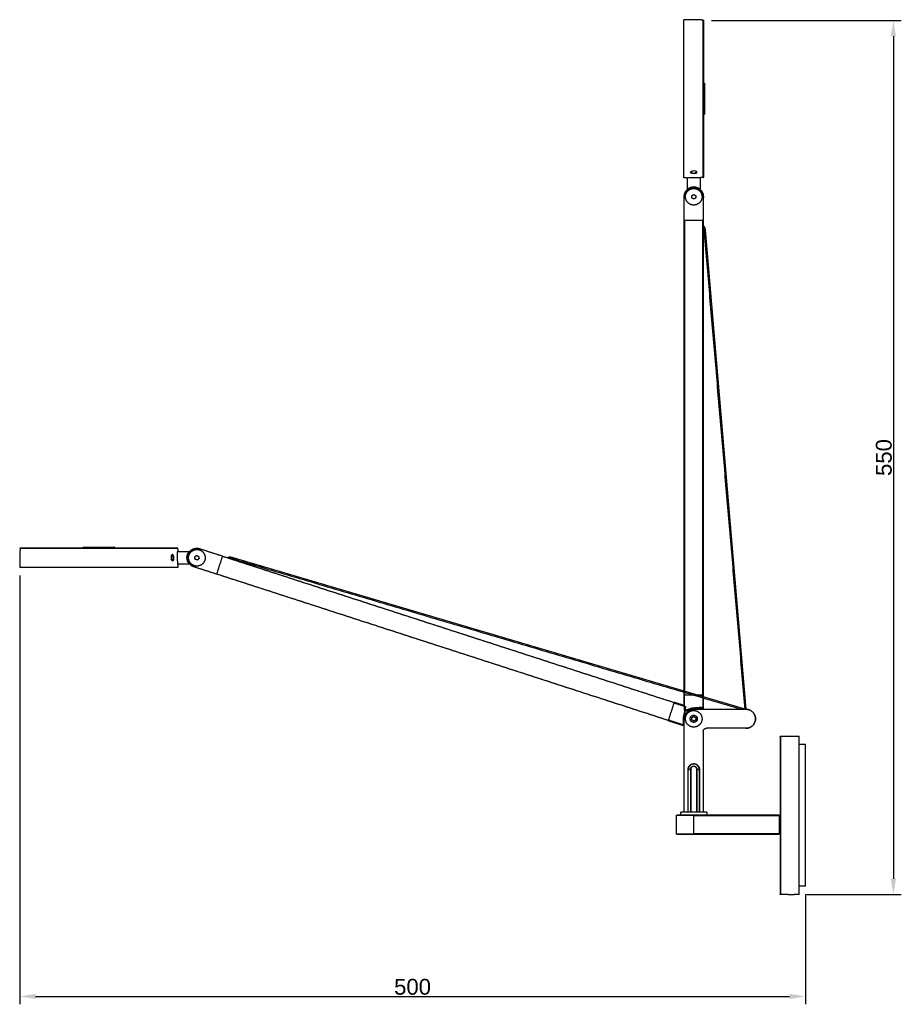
# Model space of a CAD drawing. Header units: millimetres. Extents: x 2691 to 4168, y -18 to 925.
# Tile 1 of 3: x 2691 to 3248, y 303 to 925. Entities that reach past the tile are written whole.
import ezdxf

# ---------------------------------------------------------------- set-up
doc = ezdxf.new("R2010")
doc.units = ezdxf.units.MM
doc.header["$MEASUREMENT"] = 0
for name, color, linetype in [('Linee visibili 2D', 7, 'Continuous'), ('Linee visibili 2D - Tangent', 7, 'Continuous'), ('Predefinito', 7, 'Continuous')]:
    doc.layers.add(name, color=color, linetype=linetype)
doc.styles.add('Predefinito', font='arial.ttf')
doc.dimstyles.new('Stile di quota 01', dxfattribs={"dimscale": 10, "dimtxt": 1, "dimasz": 1, "dimexe": 0.5, "dimexo": 0.5, "dimgap": 0.09, "dimtad": 1, "dimtoh": 1, "dimzin": 1, "dimdsep": 46, "dimtxsty": 'Predefinito', "dimcen": 0.5, "dimazin": 0, "dimtfac": 1, "dimtdec": 4, "dimtix": 1, "dimtmove": 0, "dimatfit": 3, "dimfxl": 0, "dimtolj": 1, "dimtzin": 1, "dimarcsym": 0})

# ---------------------------------------------------------------- blocks, each defined once
blk = doc.blocks.new('*D2')
at = {"layer": 'Defpoints', "color": 0}
for p in [(2690.98, 578.61), (3187.33, 377.2), (3187.33, 307.58)]:
    blk.add_point(p, dxfattribs=at)
at = {"layer": 'Predefinito', "color": 0, "lineweight": -2}
for p, q in [((2690.98, 573.61), (2690.98, 302.58)), ((3187.33, 372.2), (3187.33, 302.58)), ((2700.98, 307.58), (3177.33, 307.58))]:
    blk.add_line(p, q, dxfattribs=at)
at = {"layer": 'Predefinito', "color": 0}
for points in [[(2700.98, 309.25), (2700.98, 305.92), (2690.98, 307.58)], [(3177.33, 305.92), (3177.33, 309.25), (3187.33, 307.58)]]:
    blk.add_solid(points, dxfattribs=at)
at = {"layer": 'Predefinito', "color": 0, "insert": (2939.16, 313.59), "char_height": 10, "attachment_point": 5, "style": 'Predefinito'}
blk.add_mtext('\\A1;500', dxfattribs=at)
blk = doc.blocks.new('*D3')
at = {"layer": 'Defpoints', "color": 0}
for p in [(3123.08, 924.51), (3183.33, 371.97), (3242.94, 371.97)]:
    blk.add_point(p, dxfattribs=at)
at = {"layer": 'Predefinito', "color": 0, "lineweight": -2}
for p, q in [((3128.08, 924.51), (3247.94, 924.51)), ((3242.94, 914.51), (3242.94, 381.97)), ((3188.33, 371.97), (3247.94, 371.97))]:
    blk.add_line(p, q, dxfattribs=at)
at = {"layer": 'Predefinito', "color": 0}
for points in [[(3244.61, 914.51), (3241.28, 914.51), (3242.94, 924.51)], [(3241.28, 381.97), (3244.61, 381.97), (3242.94, 371.97)]]:
    blk.add_solid(points, dxfattribs=at)
at = {"layer": 'Predefinito', "color": 0, "insert": (3236.94, 648.24), "char_height": 10, "attachment_point": 5, "rotation": 90, "style": 'Predefinito'}
blk.add_mtext('\\A1;550', dxfattribs=at)

msp = doc.modelspace()

# ---------------------------------------------------------------- linework, layer by layer
at = {"layer": 'Linee visibili 2D'}
for points in [[(3110.581, 825.019), (3110.581, 874.994), (3110.581, 924.97)], [(3122.787, 924.806), (3116.684, 924.913), (3110.582, 925.019)], [(3122.783, 825.282), (3122.785, 875.044), (3122.787, 924.806)], [(3123.081, 924.457), (3123.081, 874.995), (3123.081, 825.532)], [(3123.081, 884.868), (3123.231, 884.868), (3123.381, 884.868)], [(3123.581, 884.629), (3123.581, 875), (3123.581, 865.371)], [(3123.381, 865.171), (3123.231, 865.171), (3123.081, 865.171)], [(3112.588, 825.054), (3111.585, 825.037), (3110.581, 825.019)], [(3112.831, 817.831), (3112.831, 821.455), (3112.831, 825.079)], [(3120.831, 825.217), (3120.831, 821.524), (3120.831, 817.832)], [(3122.784, 825.232), (3121.931, 825.217), (3121.078, 825.202)], [(3110.799, 798.079), (3110.799, 805.579), (3110.799, 813.079)], [(3115.581, 813.801), (3116.206, 814.162), (3116.831, 814.523)], [(3115.581, 812.358), (3115.581, 813.079), (3115.581, 813.801)], [(3116.831, 811.636), (3116.206, 811.997), (3115.581, 812.358)], [(3116.831, 814.523), (3117.456, 814.162), (3118.081, 813.801)], [(3118.081, 812.358), (3117.456, 811.997), (3116.831, 811.636)], [(3118.081, 813.801), (3118.081, 813.079), (3118.081, 812.358)], [(3122.864, 813.079), (3122.864, 805.579), (3122.864, 798.079)], [(3110.831, 798.079), (3110.839, 798.079), (3110.847, 798.079)], [(3110.831, 498.079), (3110.831, 648.079), (3110.831, 798.079)], [(3111.031, 798.079), (3110.939, 798.079), (3110.847, 798.079)], [(3122.631, 798.079), (3116.831, 798.079), (3111.031, 798.079)], [(3122.816, 798.079), (3122.723, 798.079), (3122.631, 798.079)], [(3122.816, 798.079), (3122.823, 798.079), (3122.831, 798.079)], [(3122.831, 798.079), (3122.831, 648.079), (3122.831, 498.079)], [(2731.131, 591.112), (2731.132, 591.263), (2731.132, 591.413)], [(2731.371, 591.612), (2741, 591.612), (2750.629, 591.612)], [(2750.829, 591.413), (2750.829, 591.262), (2750.829, 591.112)], [(2691.193, 590.818), (2691.087, 584.715), (2690.98, 578.613)], [(2790.718, 590.815), (2740.955, 590.816), (2691.193, 590.818)], [(2691.542, 591.112), (2741.005, 591.112), (2790.467, 591.112)], [(2790.767, 590.815), (2790.782, 589.962), (2790.797, 589.109)], [(2790.782, 588.862), (2794.475, 588.862), (2798.168, 588.862)], [(2801.547, 585.308), (2802.083, 585.791), (2802.619, 586.274)], [(2801.848, 583.896), (2801.698, 584.602), (2801.547, 585.308)], [(2802.619, 586.274), (2803.306, 586.051), (2803.992, 585.829)], [(2803.992, 585.829), (2804.143, 585.123), (2804.293, 584.417)], [(2804.781, 590.601), (2811.915, 588.288), (2819.049, 585.974)], [(2818.967, 585.719), (2817.189, 580.236), (2815.411, 574.753)], [(2819.039, 585.943), (2819.009, 585.848), (2818.978, 585.753)], [(2819.039, 585.942), (2819.044, 585.958), (2819.049, 585.974)], [(2819.039, 585.943), (2961.726, 539.678), (3104.413, 493.413)], [(2798.168, 580.862), (2794.544, 580.862), (2790.92, 580.862)], [(2790.945, 580.619), (2790.963, 579.616), (2790.98, 578.612)], [(2815.328, 574.498), (2808.217, 576.803), (2801.105, 579.109)], [(2803.221, 583.451), (2802.535, 583.673), (2801.848, 583.896)], [(2804.293, 584.417), (2803.757, 583.934), (2803.221, 583.451)], [(2790.98, 578.612), (2741.005, 578.612), (2691.03, 578.612)], [(2815.328, 574.498), (2815.339, 574.53), (2815.349, 574.562)], [(3100.712, 481.998), (2958.025, 528.263), (2815.338, 574.528)], [(2815.4, 574.719), (2815.375, 574.64), (2815.349, 574.562)], [(3111.031, 498.079), (3110.931, 498.079), (3110.831, 498.079)], [(3110.847, 498.079), (3110.847, 495.769), (3110.847, 493.459)], [(3122.631, 498.079), (3116.831, 498.079), (3111.031, 498.079)], [(3122.831, 498.079), (3122.731, 498.079), (3122.631, 498.079)], [(3122.864, 490.605), (3122.864, 494.342), (3122.864, 498.079)], [(3104.341, 493.189), (3102.563, 487.706), (3100.785, 482.222)], [(3104.413, 493.413), (3104.382, 493.318), (3104.352, 493.223)], [(3110.799, 491.377), (3107.611, 492.411), (3104.423, 493.444)], [(3110.799, 492.049), (3110.799, 491.713), (3110.799, 491.377)], [(3110.55, 484.525), (3110.946, 486.247), (3111.343, 487.968)], [(3110.829, 483.079), (3110.829, 484.409), (3110.829, 485.738)], [(3111.5, 487.998), (3113.063, 488.567), (3114.627, 489.136)], [(3116.27, 489.5), (3119.323, 489.768), (3122.377, 490.035)], [(3116.442, 489.515), (3117.114, 489.297), (3117.787, 489.079)], [(3116.831, 489.079), (3133.331, 489.079), (3149.831, 489.079)], [(3116.831, 489.079), (3133.331, 489.079), (3149.831, 489.079)], [(3122.833, 490.533), (3122.833, 489.806), (3122.833, 489.079)], [(3100.702, 481.967), (3103.262, 481.137), (3105.822, 480.307)], [(3100.774, 482.189), (3100.748, 482.11), (3100.723, 482.032)], [(3106.439, 480.107), (3108.142, 479.555), (3109.845, 479.003)], [(3110.508, 479.525), (3110.449, 481.188), (3110.39, 482.85)], [(3110.831, 424.079), (3110.831, 453.579), (3110.831, 483.079)], [(3110.831, 424.079), (3110.831, 453.579), (3110.831, 483.079)], [(3115.581, 483.801), (3116.206, 484.162), (3116.831, 484.523)], [(3115.581, 482.358), (3115.581, 483.079), (3115.581, 483.801)], [(3116.831, 481.636), (3116.206, 481.997), (3115.581, 482.358)], [(3116.831, 484.523), (3117.456, 484.162), (3118.081, 483.801)], [(3118.081, 482.358), (3117.456, 481.997), (3116.831, 481.636)], [(3118.081, 483.801), (3118.081, 483.079), (3118.081, 482.358)], [(3110.831, 478.715), (3110.343, 478.873), (3109.854, 479.032)], [(3122.831, 475.079), (3122.831, 449.579), (3122.831, 424.079)], [(3122.831, 475.079), (3122.831, 449.579), (3122.831, 424.079)], [(3149.831, 477.079), (3137.331, 477.079), (3124.831, 477.079)], [(3149.831, 477.079), (3137.331, 477.079), (3124.831, 477.079)], [(3171.331, 471.881), (3171.331, 446.98), (3171.331, 422.079)], [(3171.531, 472.081), (3177.431, 472.132), (3183.331, 472.184)], [(3183.331, 422.079), (3183.331, 447.131), (3183.331, 472.184)], [(3183.331, 466.996), (3185.331, 466.979), (3187.331, 466.961)], [(3187.331, 422.079), (3187.331, 444.52), (3187.331, 466.961)], [(3108.628, 422.278), (3108.612, 423.178), (3108.596, 424.079)], [(3125.066, 424.079), (3116.831, 424.079), (3108.596, 424.079)], [(3125.066, 424.079), (3125.05, 423.178), (3125.035, 422.276)], [(3105.831, 410.279), (3105.831, 416.079), (3105.831, 421.879)], [(3116.831, 422.079), (3111.431, 422.079), (3106.031, 422.079)], [(3108.628, 422.278), (3116.831, 422.277), (3125.035, 422.276)], [(3170.831, 422.079), (3143.831, 422.079), (3116.831, 422.079)], [(3170.831, 421.879), (3170.831, 421.979), (3170.831, 422.079)], [(3170.831, 421.879), (3170.831, 416.079), (3170.831, 410.279)], [(3171.131, 421.079), (3170.981, 421.079), (3170.831, 421.079)], [(3171.331, 422.079), (3171.331, 397.179), (3171.331, 372.278)], [(3183.331, 371.975), (3183.331, 397.027), (3183.331, 422.079)], [(3187.331, 377.197), (3187.331, 399.638), (3187.331, 422.079)], [(3170.831, 411.079), (3170.981, 411.079), (3171.131, 411.079)], [(3106.031, 410.079), (3111.431, 410.079), (3116.831, 410.079)], [(3116.831, 410.079), (3143.831, 410.079), (3170.831, 410.079)], [(3170.831, 410.079), (3170.831, 410.179), (3170.831, 410.279)], [(3187.331, 377.197), (3185.331, 377.18), (3183.331, 377.162)], [(3176.331, 372.036), (3173.931, 372.057), (3171.531, 372.078)], [(3183.331, 371.975), (3181.825, 371.988), (3180.318, 372.001)]]:
    msp.add_open_spline(points, degree=2, dxfattribs=at)
for points, weights in [([(3122.787, 924.806), (3123.081, 924.8), (3123.081, 924.506)], [1, 0.714875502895, 1]), ([(3123.382, 884.868), (3123.581, 884.867), (3123.581, 884.668)], [1, 0.709110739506, 1]), ([(3123.381, 865.171), (3123.581, 865.171), (3123.581, 865.371)], [1, 0.707106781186, 1]), ([(3115.327, 829.004), (3115.181, 828.931), (3115.093, 828.793)], [1, 0.963224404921, 1]), ([(3118.566, 828.873), (3118.435, 829.049), (3118.227, 829.121)], [1, 0.956309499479, 1]), ([(3113.858, 825.169), (3115.343, 825.282), (3116.831, 825.309)], [1, 0.999589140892, 1]), ([(3116.831, 825.309), (3118.957, 825.342), (3121.077, 825.202)], [1, 0.999180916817, 1]), ([(3122.784, 825.232), (3123.082, 825.234), (3123.081, 825.532)], [1, 0.707352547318, 1]), ([(3110.772, 813.223), (3110.813, 814.951), (3111.759, 816.397)], [1, 0.961669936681, 1]), ([(3111.786, 816.439), (3112.202, 817.062), (3112.756, 817.566)], [1, 0.99245018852, 1]), ([(3112.836, 817.822), (3114.527, 819.387), (3116.831, 819.353)], [1, 0.928434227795, 1]), ([(3113.685, 818.419), (3116.831, 820.272), (3119.977, 818.419)], [1, 0.861576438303, 1]), ([(3116.831, 819.353), (3119.128, 819.376), (3120.828, 817.832)], [1, 0.931002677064, 1]), ([(3116.831, 818.329), (3122.081, 818.329), (3122.081, 813.079)], [1, 0.707106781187, 1]), ([(3120.907, 817.566), (3121.463, 817.06), (3121.879, 816.435)], [1, 0.992406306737, 1]), ([(3121.904, 816.397), (3122.361, 815.698), (3122.612, 814.9)], [1, 0.990618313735, 1]), ([(3110.799, 812.491), (3110.77, 812.784), (3110.77, 813.079)], [1, 0.998820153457, 1]), ([(3122.658, 814.748), (3122.715, 814.55), (3122.758, 814.348)], [1, 0.999420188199, 1]), ([(3122.851, 813.79), (3122.884, 813.507), (3122.891, 813.222)], [1, 0.998895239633, 1]), ([(3122.892, 813.079), (3122.892, 812.785), (3122.864, 812.491)], [1, 0.998820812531, 1]), ([(2731.132, 591.413), (2731.132, 591.612), (2731.332, 591.612)], [1, 0.709112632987, 1]), ([(2750.829, 591.413), (2750.829, 591.612), (2750.629, 591.612)], [1, 0.707106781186, 1]), ([(2691.193, 590.818), (2691.199, 591.112), (2691.493, 591.112)], [1, 0.714875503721, 1]), ([(2787.127, 586.597), (2786.951, 586.466), (2786.878, 586.258)], [1, 0.956309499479, 1]), ([(2790.767, 590.815), (2790.766, 591.113), (2790.467, 591.112)], [1, 0.70735254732, 1]), ([(2790.69, 584.862), (2790.658, 586.988), (2790.797, 589.109)], [1, 0.999180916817, 1]), ([(2796.646, 584.862), (2796.624, 587.159), (2798.168, 588.859)], [1, 0.931002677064, 1]), ([(2797.581, 581.716), (2795.727, 584.862), (2797.581, 588.008)], [1, 0.861576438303, 1]), ([(2797.926, 586.482), (2799.545, 591.476), (2804.539, 589.857)], [1, 0.707106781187, 1]), ([(2798.434, 588.938), (2798.939, 589.494), (2799.565, 589.91)], [1, 0.992406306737, 1]), ([(2799.621, 589.947), (2800.313, 590.396), (2801.099, 590.644)], [1, 0.990868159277, 1]), ([(2801.328, 590.711), (2801.489, 590.754), (2801.652, 590.789)], [1, 0.999622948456, 1]), ([(2802.778, 590.922), (2803.636, 590.942), (2804.466, 590.723)], [1, 0.990117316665, 1]), ([(2786.995, 583.358), (2787.068, 583.212), (2787.207, 583.124)], [1, 0.96322440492, 1]), ([(2790.831, 581.889), (2790.718, 583.374), (2790.69, 584.862)], [1, 0.999589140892, 1]), ([(2790.944, 580.623), (2790.88, 581.255), (2790.831, 581.889)], [1, 0.999921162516, 1]), ([(2798.675, 580.536), (2798.551, 580.658), (2798.434, 580.787)], [1, 0.999586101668, 1]), ([(2801.096, 579.082), (2800.552, 579.254), (2800.05, 579.524)], [1, 0.99559596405, 1]), ([(3110.831, 483.079), (3110.831, 489.079), (3116.831, 489.079)], [1, 0.707106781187, 1]), ([(3116.831, 489.079), (3110.831, 489.079), (3110.831, 483.079)], [1, 0.707106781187, 1]), ([(3111.343, 487.968), (3111.424, 487.97), (3111.5, 487.998)], [1, 0.987066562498, 1]), ([(3116.27, 489.5), (3115.424, 489.426), (3114.627, 489.136)], [1, 0.991444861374, 1]), ([(3116.831, 488.329), (3122.081, 488.329), (3122.081, 483.079)], [1, 0.707106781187, 1]), ([(3110.55, 484.525), (3110.36, 483.698), (3110.39, 482.85)], [1, 0.991444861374, 1]), ([(3122.831, 475.079), (3122.831, 477.079), (3124.831, 477.079)], [1, 0.707106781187, 1]), ([(3122.831, 475.079), (3122.831, 477.079), (3124.831, 477.079)], [1, 0.707106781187, 1]), ([(3171.331, 471.881), (3171.331, 472.081), (3171.531, 472.081)], [1, 0.707108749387, 1]), ([(3105.831, 421.879), (3105.831, 422.079), (3106.031, 422.079)], [1, 0.707107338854, 1]), ([(3108.628, 422.278), (3108.629, 422.083), (3108.823, 422.079)], [1, 0.716080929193, 1]), ([(3125.035, 422.276), (3125.031, 422.085), (3124.841, 422.079)], [1, 0.724128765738, 1]), ([(3171.131, 421.079), (3171.328, 421.079), (3171.331, 421.276)], [1, 0.713618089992, 1]), ([(3171.131, 411.079), (3171.328, 411.079), (3171.331, 410.883)], [1, 0.713618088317, 1]), ([(3106.031, 410.079), (3105.831, 410.079), (3105.831, 410.279)], [1, 0.707108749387, 1]), ([(3171.53, 372.078), (3171.331, 372.079), (3171.331, 372.278)], [1, 0.709417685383, 1]), ([(3179.991, 372.016), (3180.155, 372.01), (3180.319, 372.002)], [1, 0.999995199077, 1])]:
    msp.add_rational_spline(points, weights, degree=2, dxfattribs=at)
for points, knots in [([(3112.592, 825.055), (3112.572, 825.053), (3112.616, 825.058), (3112.693, 825.065), (3112.744, 825.071), (3113.15, 825.11), (3113.504, 825.141), (3113.858, 825.169)], [-0.064866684, -0.064866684, -0.064866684, -0.064866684, -0.060997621, -0.060997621, -0.053259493, -0.053259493, 0, 0, 0, 0]), ([(2798.178, 580.867), (2798.171, 580.859), (2798.131, 580.899), (2798.039, 580.988), (2797.849, 581.224), (2797.475, 581.749), (2796.877, 582.947), (2796.643, 584.09), (2796.646, 584.862)], [0, 0, 0, 0, 0.0436675, 0.1494543, 0.3870385, 0.9540921, 2.0776715, 4.3930038, 4.3930038, 4.3930038, 4.3930038]), ([(3176.331, 372.036), (3176.358, 372.037), (3176.419, 372.039), (3176.551, 372.043), (3176.808, 372.05), (3177.34, 372.059), (3177.942, 372.062), (3178.553, 372.056), (3179.181, 372.044), (3179.667, 372.029), (3179.991, 372.016)], [0, 0, 0, 0, 0.0816389, 0.1806603, 0.3963301, 0.8542989, 1.7765397, 2.2027561, 2.6869159, 3.6609192, 3.6609192, 3.6609192, 3.6609192])]:
    msp.add_open_spline(points, degree=3, knots=knots, dxfattribs=at)
for points, weights, knots in [([(3110.799, 813.079), (3110.799, 819.112), (3116.831, 819.112), (3122.864, 819.112), (3122.864, 813.079)], [1, 0.707106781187, 1, 0.707106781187, 1], [0, 0, 0, 9.4758408, 9.4758408, 18.9516815, 18.9516815, 18.9516815]), ([(3122.081, 813.079), (3122.081, 809.571), (3118.84, 808.229), (3115.599, 806.886), (3113.119, 809.367), (3110.638, 811.847), (3111.981, 815.088), (3113.323, 818.329), (3116.831, 818.329)], [1, 0.831469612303, 1, 0.831469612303, 1, 0.831469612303, 1, 0.831469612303, 1], [0, 0, 0, 6.1851048, 6.1851048, 12.3702096, 12.3702096, 18.5553144, 18.5553144, 24.7404191, 24.7404191, 24.7404191]), ([(3112.756, 817.566), (3112.774, 817.582), (3112.789, 817.601), (3112.819, 817.639), (3112.835, 817.685), (3112.851, 817.731), (3112.851, 817.78)], [1, 0.996667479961, 1, 0.986384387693, 1, 0.986017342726, 1], [0, 0, 0, 0.0481465, 0.0481465, 0.14490996, 0.14490996, 0.24154334, 0.24154334, 0.24154334]), ([(3120.811, 817.78), (3120.811, 817.763), (3120.813, 817.745), (3120.819, 817.697), (3120.841, 817.652), (3120.866, 817.603), (3120.907, 817.566)], [1, 0.998152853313, 1, 0.985956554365, 1, 0.982899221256, 1], [0, 0, 0, 0.03481008, 0.03481008, 0.13232046, 0.13232046, 0.2416988, 0.2416988, 0.2416988]), ([(3122.831, 794.886), (3124.691, 792.997), (3123.677, 790.549), (3123.378, 789.828), (3122.831, 789.273)], [1, 0.833590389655, 1, 0.981524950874, 1], [0, 0, 0, 4.6817628, 4.6817628, 6.2219329, 6.2219329, 6.2219329]), ([(2801.059, 579.124), (2795.321, 580.985), (2797.182, 586.723), (2799.042, 592.461), (2804.781, 590.601)], [1, 0.70714059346, 1, 0.707108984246, 1], [0, 0, 0, 9.4752638, 9.4752638, 18.951067, 18.951067, 18.951067]), ([(2804.539, 589.857), (2807.876, 588.775), (2808.154, 585.278), (2808.431, 581.781), (2805.307, 580.186), (2802.182, 578.592), (2799.513, 580.868), (2796.844, 583.145), (2797.926, 586.482)], [1, 0.831469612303, 1, 0.831469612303, 1, 0.831469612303, 1, 0.831479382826, 1], [0, 0, 0, 6.1851048, 6.1851048, 12.3702096, 12.3702096, 18.5553144, 18.5553144, 24.7402345, 24.7402345, 24.7402345]), ([(2798.219, 588.842), (2798.237, 588.842), (2798.254, 588.844), (2798.303, 588.851), (2798.347, 588.872), (2798.397, 588.897), (2798.434, 588.938)], [1, 0.998152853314, 1, 0.985956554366, 1, 0.982899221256, 1], [0, 0, 0, 0.03481008, 0.03481008, 0.13232046, 0.13232046, 0.2416988, 0.2416988, 0.2416988]), ([(2804.79, 590.628), (2804.949, 590.576), (2805.105, 590.516), (2805.322, 590.432), (2805.532, 590.332)], [1, 0.999619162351, 1, 0.999265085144, 1], [0, 0, 0, 0.33456457, 0.33456457, 0.79933805, 0.79933805, 0.79933805]), ([(2822.077, 584.958), (2824.447, 586.145), (2826.464, 584.425), (2827.057, 583.919), (2827.417, 583.227)], [1, 0.833590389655, 1, 0.981524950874, 1], [0, 0, 0, 4.6817628, 4.6817628, 6.2219329, 6.2219329, 6.2219329]), ([(2798.434, 580.787), (2798.417, 580.805), (2798.398, 580.82), (2798.36, 580.85), (2798.314, 580.866), (2798.268, 580.882), (2798.219, 580.883)], [1, 0.996667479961, 1, 0.986384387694, 1, 0.986017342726, 1], [0, 0, 0, 0.0481465, 0.0481465, 0.14490996, 0.14490996, 0.24154334, 0.24154334, 0.24154334]), ([(3122.081, 483.079), (3122.081, 479.571), (3118.84, 478.229), (3115.599, 476.886), (3113.119, 479.367), (3110.638, 481.847), (3111.981, 485.088), (3113.323, 488.329), (3116.831, 488.329)], [1, 0.831469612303, 1, 0.831469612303, 1, 0.831469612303, 1, 0.831469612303, 1], [0, 0, 0, 6.1851048, 6.1851048, 12.3702096, 12.3702096, 18.5553144, 18.5553144, 24.7404191, 24.7404191, 24.7404191]), ([(3122.377, 490.035), (3122.476, 490.043), (3122.564, 490.089), (3122.763, 490.193), (3122.818, 490.409)], [1, 0.980771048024, 1, 0.91298662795, 1], [0, 0, 0, 0.19639206, 0.19639206, 0.61660941, 0.61660941, 0.61660941]), ([(3149.831, 489.079), (3155.831, 489.079), (3155.831, 483.079), (3155.831, 477.079), (3149.831, 477.079)], [1, 0.707106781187, 1, 0.707106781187, 1], [0, 0, 0, 9.424778, 9.424778, 18.8495559, 18.8495559, 18.8495559]), ([(3149.831, 477.079), (3155.831, 477.079), (3155.831, 483.079), (3155.831, 489.079), (3149.831, 489.079)], [1, 0.707106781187, 1, 0.707106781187, 1], [0, 0, 0, 9.424778, 9.424778, 18.8495559, 18.8495559, 18.8495559]), ([(3109.854, 479.032), (3110.176, 478.927), (3110.392, 479.187), (3110.515, 479.334), (3110.508, 479.525)], [1, 0.828352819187, 1, 0.934012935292, 1], [0, 0, 0, 0.59463626, 0.59463626, 0.95988964, 0.95988964, 0.95988964]), ([(3116.831, 480.829), (3114.581, 480.829), (3114.581, 483.079), (3114.581, 485.329), (3116.831, 485.329)], [1, 0.707106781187, 1, 0.707106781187, 1], [0, 0, 0, 3.5342917, 3.5342917, 7.0685835, 7.0685835, 7.0685835]), ([(3116.831, 485.329), (3119.081, 485.329), (3119.081, 483.079), (3119.081, 480.829), (3116.831, 480.829)], [1, 0.707106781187, 1, 0.707106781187, 1], [0, 0, 0, 3.5342917, 3.5342917, 7.0685835, 7.0685835, 7.0685835])]:
    msp.add_rational_spline(points, weights, degree=2, knots=knots, dxfattribs=at)
at = {"layer": 'Linee visibili 2D - Tangent'}
for points in [[(3123.381, 865.171), (3123.381, 874.999), (3123.381, 884.828)], [(3111.031, 798.079), (3111.031, 648.079), (3111.031, 498.079)], [(3122.631, 498.079), (3122.631, 648.079), (3122.631, 798.079)], [(2750.829, 591.413), (2741, 591.413), (2731.172, 591.413)], [(3104.352, 493.223), (2961.665, 539.488), (2818.978, 585.753)], [(2815.4, 574.719), (2958.087, 528.454), (3100.774, 482.189)], [(3110.867, 491.284), (3110.867, 494.681), (3110.867, 498.079)], [(3111.067, 488.562), (3111.067, 493.32), (3111.067, 498.079)], [(3122.596, 498.079), (3122.596, 494.342), (3122.596, 490.605)], [(3122.796, 498.079), (3122.796, 494.342), (3122.796, 490.605)], [(3104.341, 493.189), (3107.896, 492.037), (3111.451, 490.884)], [(3104.402, 493.38), (3107.634, 492.332), (3110.867, 491.284)], [(3111.65, 490.531), (3110.966, 487.559), (3110.282, 484.587)], [(3111.289, 488.069), (3110.883, 486.306), (3110.477, 484.542)], [(3114.533, 489.395), (3113.001, 488.837), (3111.469, 488.28)], [(3111.538, 488.092), (3111.503, 488.186), (3111.469, 488.28)], [(3111.538, 488.092), (3111.519, 488.045), (3111.5, 487.998)], [(3114.601, 489.207), (3113.069, 488.649), (3111.538, 488.092)], [(3114.601, 489.207), (3114.567, 489.301), (3114.533, 489.395)], [(3114.627, 489.136), (3114.614, 489.171), (3114.601, 489.207)], [(3122.322, 490.306), (3119.284, 490.04), (3116.246, 489.774)], [(3116.263, 489.575), (3116.254, 489.675), (3116.246, 489.774)], [(3122.34, 490.107), (3119.301, 489.841), (3116.263, 489.575)], [(3116.263, 489.574), (3116.266, 489.537), (3116.27, 489.5)], [(3122.34, 490.107), (3122.331, 490.206), (3122.322, 490.306)], [(3122.377, 490.035), (3122.358, 490.071), (3122.34, 490.107)], [(3122.796, 490.605), (3122.696, 490.605), (3122.596, 490.605)], [(3109.777, 479.096), (3105.25, 480.564), (3100.723, 482.032)], [(3109.838, 479.287), (3105.311, 480.754), (3100.785, 482.222)], [(3109.838, 479.287), (3109.807, 479.191), (3109.777, 479.096)], [(3110.315, 482.848), (3110.215, 482.844), (3110.115, 482.841)], [(3110.115, 482.841), (3110.173, 481.212), (3110.231, 479.583)], [(3110.43, 479.59), (3110.33, 479.586), (3110.231, 479.583)], [(3110.477, 484.542), (3110.379, 484.565), (3110.282, 484.587)], [(3110.39, 482.85), (3110.352, 482.849), (3110.315, 482.848)], [(3110.315, 482.848), (3110.373, 481.219), (3110.43, 479.59)], [(3110.43, 479.59), (3110.469, 479.557), (3110.508, 479.525)], [(3110.477, 484.542), (3110.513, 484.534), (3110.55, 484.525)], [(3109.854, 479.032), (3109.815, 479.064), (3109.777, 479.096)], [(3113.39, 451.079), (3113.319, 451.079), (3113.248, 451.079)], [(3113.248, 424.079), (3113.248, 437.579), (3113.248, 451.079)], [(3113.248, 424.079), (3113.248, 437.579), (3113.248, 451.079)], [(3113.248, 451.079), (3113.319, 451.079), (3113.39, 451.079)], [(3113.39, 451.079), (3114.081, 451.079), (3114.773, 451.079)], [(3113.39, 424.079), (3113.39, 437.579), (3113.39, 451.079)], [(3113.39, 451.079), (3114.081, 451.079), (3114.773, 451.079)], [(3113.39, 424.079), (3113.39, 437.579), (3113.39, 451.079)], [(3114.914, 451.079), (3114.843, 451.079), (3114.773, 451.079)], [(3114.773, 451.079), (3114.773, 437.579), (3114.773, 424.079)], [(3114.773, 451.079), (3114.773, 437.579), (3114.773, 424.079)], [(3114.914, 451.079), (3114.843, 451.079), (3114.773, 451.079)], [(3114.914, 451.079), (3114.914, 437.579), (3114.914, 424.079)], [(3114.914, 451.079), (3114.914, 437.579), (3114.914, 424.079)], [(3118.89, 451.079), (3118.819, 451.079), (3118.748, 451.079)], [(3118.748, 424.079), (3118.748, 437.579), (3118.748, 451.079)], [(3118.748, 424.079), (3118.748, 437.579), (3118.748, 451.079)], [(3118.748, 451.079), (3118.819, 451.079), (3118.89, 451.079)], [(3118.89, 424.079), (3118.89, 437.579), (3118.89, 451.079)], [(3118.89, 451.079), (3119.581, 451.079), (3120.273, 451.079)], [(3118.89, 451.079), (3119.581, 451.079), (3120.273, 451.079)], [(3118.89, 424.079), (3118.89, 437.579), (3118.89, 451.079)], [(3120.414, 451.079), (3120.343, 451.079), (3120.273, 451.079)], [(3120.273, 451.079), (3120.273, 437.579), (3120.273, 424.079)], [(3120.414, 451.079), (3120.343, 451.079), (3120.273, 451.079)], [(3120.273, 451.079), (3120.273, 437.579), (3120.273, 424.079)], [(3120.414, 451.079), (3120.414, 437.579), (3120.414, 424.079)], [(3120.414, 451.079), (3120.414, 437.579), (3120.414, 424.079)], [(3116.831, 421.879), (3111.331, 421.879), (3105.831, 421.879)], [(3116.831, 421.879), (3116.831, 421.979), (3116.831, 422.079)], [(3116.831, 421.879), (3143.831, 421.879), (3170.831, 421.879)], [(3116.831, 410.279), (3116.831, 416.079), (3116.831, 421.879)], [(3170.831, 420.079), (3170.981, 420.079), (3171.131, 420.079)], [(3171.131, 420.079), (3171.131, 420.579), (3171.131, 421.079)], [(3171.131, 420.079), (3171.231, 420.079), (3171.331, 420.079)], [(3171.131, 420.079), (3171.131, 416.079), (3171.131, 412.079)], [(3171.131, 412.079), (3170.981, 412.079), (3170.831, 412.079)], [(3171.131, 412.079), (3171.231, 412.079), (3171.331, 412.079)], [(3171.131, 411.079), (3171.131, 411.579), (3171.131, 412.079)], [(3105.831, 410.279), (3111.331, 410.279), (3116.831, 410.279)], [(3116.831, 410.279), (3116.831, 410.179), (3116.831, 410.079)], [(3170.831, 410.279), (3143.831, 410.279), (3116.831, 410.279)]]:
    msp.add_open_spline(points, degree=2, dxfattribs=at)
for points, knots in [([(3117.861, 827.895), (3117.595, 827.835), (3117.037, 827.757), (3116.252, 827.776), (3115.531, 827.896), (3115.056, 828.084), (3114.752, 828.372), (3114.891, 828.976), (3115.485, 829.128), (3115.815, 829.245)], [0, 0, 0, 0, 0.8280166, 1.6482658, 2.4039363, 2.9513138, 3.2382512, 3.5325111, 4.7013216, 4.7013216, 4.7013216, 4.7013216]), ([(3115.088, 828.795), (3115.077, 828.647), (3115.155, 828.504), (3115.542, 828.227), (3115.925, 828.114), (3116.811, 828.036), (3117.309, 828.071), (3117.706, 828.173)], [0.66441365, 0.66441365, 0.66441365, 0.66441365, 0.75579966, 0.75579966, 0.87785953, 0.87785953, 1, 1, 1, 1]), ([(3118.07, 827.947), (3118.264, 828.003), (3118.539, 828.106), (3118.914, 828.406), (3118.848, 828.821), (3118.26, 829.226), (3117.207, 829.44), (3116.281, 829.368), (3115.815, 829.245)], [0, 0, 0, 0, 0.5766493, 0.9648563, 1.2817738, 1.7142308, 3.0291467, 4.4712413, 4.4712413, 4.4712413, 4.4712413]), ([(3118.574, 828.877), (3118.579, 828.826), (3118.573, 828.775), (3118.492, 828.528), (3118.257, 828.348), (3117.884, 828.225)], [0.84375, 0.84375, 0.84375, 0.84375, 0.875, 0.875, 1, 1, 1, 1]), ([(2788.052, 586.101), (2787.996, 586.295), (2787.893, 586.57), (2787.593, 586.945), (2787.178, 586.879), (2786.774, 586.291), (2786.559, 585.238), (2786.631, 584.312), (2786.755, 583.846)], [0, 0, 0, 0, 0.5766493, 0.9648563, 1.2817738, 1.7142308, 3.0291467, 4.4712413, 4.4712413, 4.4712413, 4.4712413]), ([(2788.105, 585.892), (2788.164, 585.626), (2788.242, 585.069), (2788.224, 584.283), (2788.104, 583.562), (2787.916, 583.087), (2787.628, 582.783), (2787.024, 582.922), (2786.872, 583.516), (2786.755, 583.846)], [0, 0, 0, 0, 0.8280166, 1.6482658, 2.4039363, 2.9513138, 3.2382512, 3.5325111, 4.7013216, 4.7013216, 4.7013216, 4.7013216]), ([(2787.123, 586.605), (2787.173, 586.61), (2787.224, 586.604), (2787.472, 586.523), (2787.651, 586.288), (2787.775, 585.915)], [0.84375, 0.84375, 0.84375, 0.84375, 0.875, 0.875, 1, 1, 1, 1]), ([(2787.205, 583.119), (2787.352, 583.108), (2787.495, 583.186), (2787.772, 583.573), (2787.885, 583.956), (2787.963, 584.842), (2787.928, 585.34), (2787.827, 585.737)], [0.66441365, 0.66441365, 0.66441365, 0.66441365, 0.75579966, 0.75579966, 0.87785953, 0.87785953, 1, 1, 1, 1])]:
    msp.add_open_spline(points, degree=3, knots=knots, dxfattribs=at)
for points, weights in [([(3117.884, 828.225), (3117.796, 828.196), (3117.706, 828.173)], [1, 0.999375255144, 1]), ([(3117.861, 827.895), (3117.966, 827.918), (3118.07, 827.947)], [1, 0.999520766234, 1]), ([(2787.775, 585.915), (2787.804, 585.827), (2787.827, 585.737)], [1, 0.999375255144, 1]), ([(2788.105, 585.892), (2788.082, 585.997), (2788.052, 586.101)], [1, 0.999520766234, 1]), ([(3111.289, 488.069), (3111.416, 488.047), (3111.538, 488.092)], [1, 0.966243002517, 1]), ([(3116.246, 489.774), (3115.364, 489.697), (3114.533, 489.395)], [1, 0.991444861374, 1]), ([(3114.601, 489.207), (3115.408, 489.5), (3116.263, 489.575)], [1, 0.991448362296, 1]), ([(3122.796, 490.605), (3122.796, 490.147), (3122.34, 490.107)], [1, 0.737397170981, 1]), ([(3110.282, 484.587), (3110.083, 483.725), (3110.115, 482.841)], [1, 0.991444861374, 1]), ([(3110.315, 482.848), (3110.284, 483.706), (3110.477, 484.542)], [1, 0.991444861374, 1]), ([(3171.53, 472.081), (3171.53, 472.081), (3171.53, 422.079)], [1, 0.707106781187, 1]), ([(3171.53, 422.079), (3171.53, 372.078), (3171.53, 372.078)], [1, 0.707106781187, 1])]:
    msp.add_rational_spline(points, weights, degree=2, dxfattribs=at)
for points, weights, knots in [([(3122.831, 794.279), (3123.581, 793.307), (3123.581, 792.079), (3123.581, 790.852), (3122.831, 789.88)], [1, 0.946484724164, 1, 0.9464847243, 1], [0, 0, 0, 2.366151, 2.366151, 4.7323019, 4.7323019, 4.7323019]), ([(2822.655, 584.771), (2823.811, 585.185), (2824.978, 584.806), (2826.146, 584.428), (2826.839, 583.414)], [1, 0.9464847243, 1, 0.9464847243, 1], [0, 0, 0, 2.366151, 2.366151, 4.7323019, 4.7323019, 4.7323019]), ([(3111.469, 488.28), (3111.361, 488.24), (3111.255, 488.283), (3111.067, 488.359), (3111.067, 488.562)], [1, 0.934012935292, 1, 0.828352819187, 1], [0, 0, 0, 0.21915203, 0.21915203, 0.57593378, 0.57593378, 0.57593378]), ([(3111.451, 490.884), (3111.624, 490.828), (3111.654, 490.648), (3111.664, 490.59), (3111.65, 490.531)], [1, 0.854946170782, 1, 0.980771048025, 1], [0, 0, 0, 0.32720221, 0.32720221, 0.44503745, 0.44503745, 0.44503745]), ([(3122.596, 490.605), (3122.596, 490.423), (3122.435, 490.339), (3122.382, 490.311), (3122.322, 490.306)], [1, 0.854946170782, 1, 0.980771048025, 1], [0, 0, 0, 0.32720221, 0.32720221, 0.44503745, 0.44503745, 0.44503745]), ([(3109.777, 479.096), (3110.023, 479.02), (3110.23, 479.176), (3110.436, 479.331), (3110.43, 479.59)], [1, 0.890160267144, 1, 0.890160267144, 1], [0, 0, 0, 0.47770067, 0.47770067, 0.95540134, 0.95540134, 0.95540134]), ([(3110.231, 479.583), (3110.235, 479.468), (3110.161, 479.38), (3110.031, 479.224), (3109.838, 479.287)], [1, 0.934012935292, 1, 0.828352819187, 1], [0, 0, 0, 0.21915203, 0.21915203, 0.57593378, 0.57593378, 0.57593378]), ([(3113.248, 451.079), (3113.248, 454.662), (3116.831, 454.662), (3120.414, 454.662), (3120.414, 451.079)], [1, 0.707106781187, 1, 0.707106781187, 1], [0, 0, 0, 5.6279162, 5.6279162, 11.2558323, 11.2558323, 11.2558323]), ([(3113.248, 451.079), (3113.248, 454.662), (3116.831, 454.662), (3120.414, 454.662), (3120.414, 451.079)], [1, 0.707106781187, 1, 0.707106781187, 1], [0, 0, 0, 5.6279162, 5.6279162, 11.2558323, 11.2558323, 11.2558323]), ([(3120.273, 451.079), (3120.273, 454.521), (3116.831, 454.521), (3113.39, 454.521), (3113.39, 451.079)], [1, 0.707106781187, 1, 0.707106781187, 1], [0, 0, 0, 5.405772, 5.405772, 10.8115441, 10.8115441, 10.8115441]), ([(3120.273, 451.079), (3120.273, 454.521), (3116.831, 454.521), (3113.39, 454.521), (3113.39, 451.079)], [1, 0.707106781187, 1, 0.707106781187, 1], [0, 0, 0, 5.405772, 5.405772, 10.8115441, 10.8115441, 10.8115441]), ([(3114.773, 451.079), (3114.773, 453.138), (3116.831, 453.138), (3118.89, 453.138), (3118.89, 451.079)], [1, 0.707106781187, 1, 0.707106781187, 1], [0, 0, 0, 3.2336078, 3.2336078, 6.4672155, 6.4672155, 6.4672155]), ([(3114.773, 451.079), (3114.773, 453.138), (3116.831, 453.138), (3118.89, 453.138), (3118.89, 451.079)], [1, 0.707106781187, 1, 0.707106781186, 1], [0, 0, 0, 3.2336078, 3.2336078, 6.4672155, 6.4672155, 6.4672155]), ([(3118.748, 451.079), (3118.748, 452.996), (3116.831, 452.996), (3114.914, 452.996), (3114.914, 451.079)], [1, 0.707106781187, 1, 0.707106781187, 1], [0, 0, 0, 3.0114636, 3.0114636, 6.0229273, 6.0229273, 6.0229273]), ([(3118.748, 451.079), (3118.748, 452.996), (3116.831, 452.996), (3114.914, 452.996), (3114.914, 451.079)], [1, 0.707106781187, 1, 0.707106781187, 1], [0, 0, 0, 3.0114636, 3.0114636, 6.0229273, 6.0229273, 6.0229273])]:
    msp.add_rational_spline(points, weights, degree=2, knots=knots, dxfattribs=at)
at = {"layer": 'Predefinito'}
for points in [[(3123.981, 792.079), (3149.831, 489.079)], [(2825.102, 585.187), (3149.831, 489.079)]]:
    msp.add_lwpolyline(points, dxfattribs=at)
for points in [[(3123.234, 792.016), (3136.159, 640.516), (3149.084, 489.016)], [(2824.889, 584.468), (2986.039, 536.773), (3147.189, 489.079)]]:
    msp.add_open_spline(points, degree=2, dxfattribs=at)

# ---------------------------------------------------------------- dimensions: what is measured, and where the dimension line sits
dim = msp.add_linear_dim(base=(3242.943, 371.975), p1=(3123.081, 924.506), p2=(3183.331, 371.975), angle=90, text='550', dimstyle='Stile di quota 01', override={"dimtmove": 1}, dxfattribs=at)
dim.commit()
dim.dimension.update_dxf_attribs({"geometry": '*D3', "text_midpoint": (3236.938, 648.241)})
dim = msp.add_linear_dim(base=(3187.331, 307.583), p1=(2690.98, 578.613), p2=(3187.331, 377.197), text='500', dimstyle='Stile di quota 01', override={"dimtmove": 1}, dxfattribs=at)
dim.commit()
dim.dimension.update_dxf_attribs({"geometry": '*D2', "text_midpoint": (2939.156, 313.588)})

doc.saveas('drawing.dxf')
